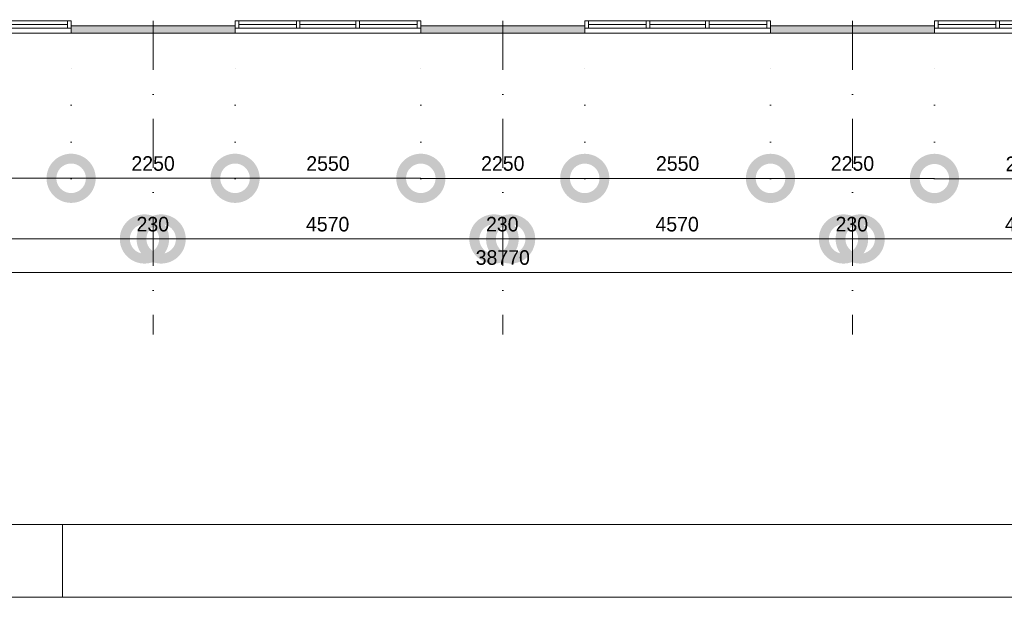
# Model space of a CAD drawing. Header units: millimetres. Extents: x -8493 to 75607, y -3060 to 56340.
# Tile 9 of 35: x 12019 to 25534, y -3060 to 4869. Entities that reach past the tile are written whole.
import ezdxf

# ---------------------------------------------------------------- set-up
doc = ezdxf.new("R2010")
doc.units = ezdxf.units.MM
doc.header["$PDMODE"] = 3
doc.header["$PDSIZE"] = 1
doc.linetypes.add('DGN1', pattern=[504.6, 0, -504.6])
doc.linetypes.add('DGN4', pattern=[1345.6, 672.8, -336.4, 0, -336.4])
for name, color, linetype in [('1', 7, 'Continuous'), ('16', 7, 'Continuous'), ('30', 7, 'Continuous'), ('32', 7, 'Continuous'), ('56', 7, 'Continuous'), ('58', 7, 'Continuous')]:
    doc.layers.add(name, color=color, linetype=linetype)
doc.styles.add('dgn003', font='dgn003.shx')
doc.styles.get("Standard").update_dxf_attribs({"font": 'arial.ttf'})
doc.dimstyles.get("Standard").update_dxf_attribs({"dimtxt": 0.18, "dimasz": 0.18, "dimexe": 0.18, "dimexo": 0.0625, "dimgap": 0.09, "dimtad": 0, "dimtih": 1, "dimtoh": 1, "dimdec": 4, "dimzin": 0, "dimdsep": 46, "dimtxsty": 'Standard', "dimcen": 0.09, "dimadec": 0, "dimazin": 0, "dimtfac": 1, "dimtdec": 4, "dimtofl": 0, "dimtmove": 0, "dimatfit": 3, "dimfxl": 1, "dimtolj": 1, "dimtzin": 0, "dimarcsym": 0})

# ---------------------------------------------------------------- blocks, each defined once
blk = doc.blocks.new('A1')
at = {"layer": '1', "color": 1, "linetype": 'Continuous', "lineweight": 0}
for p, q in [((21100, 0), (21100, 1000)), ((0, 0), (84100, 0))]:
    blk.add_line(p, q, dxfattribs=at)
at = {"layer": '1', "color": 52, "linetype": 'Continuous', "lineweight": 0, "true_color": 0xc3c300, "flags": 128}
blk.add_lwpolyline([(1000, 1000), (83100, 1000), (83100, 58400), (1000, 58400), (1000, 1000)], dxfattribs=at)
blk = doc.blocks.new('_DotSmall')
at = {"color": 0, "linetype": 'ByBlock', "const_width": 0.5}
blk.add_lwpolyline([(-0.0625, 0, 1), (0.0625, 0, 1)], format="xyb", close=True, dxfattribs=at)
blk = doc.blocks.new('*D3018')
at = {"layer": '58', "color": 3, "linetype": 'Continuous', "lineweight": 0, "transparency": 16777216}
blk.add_line((24575, 2686), (27125, 2686), dxfattribs=at)
at = {"layer": 'Defpoints', "color": 0, "linetype": 'Continuous', "transparency": 16777216}
for p in [(24575, 3760), (27125, 3760), (27125, 2686)]:
    blk.add_point(p, dxfattribs=at)
at = {"layer": '58', "color": 3, "linetype": 'Continuous', "lineweight": 0, "transparency": 16777216, "xscale": 1080, "yscale": 1080, "zscale": 1080, "rotation": 180}
blk.add_blockref('_DotSmall', (24575, 2686), dxfattribs=at)
at = {"layer": '58', "color": 3, "linetype": 'Continuous', "lineweight": 0, "transparency": 16777216, "xscale": 1080, "yscale": 1080, "zscale": 1080}
blk.add_blockref('_DotSmall', (27125, 2686), dxfattribs=at)
at = {"layer": '58', "color": 3, "linetype": 'Continuous', "lineweight": 0, "transparency": 16777216, "insert": (25850, 2888), "char_height": 200, "attachment_point": 5, "style": 'dgn003'}
blk.add_mtext('\\A1;2550', dxfattribs=at)
blk = doc.blocks.new('*D3019')
at = {"layer": '58', "color": 3, "linetype": 'Continuous', "lineweight": 0, "transparency": 16777216}
blk.add_line((22325, 2691), (24575, 2691), dxfattribs=at)
at = {"layer": 'Defpoints', "color": 0, "linetype": 'Continuous', "transparency": 16777216}
for p in [(22325, 4684), (24575, 4684), (24575, 2691)]:
    blk.add_point(p, dxfattribs=at)
at = {"layer": '58', "color": 3, "linetype": 'Continuous', "lineweight": 0, "transparency": 16777216, "xscale": 1080, "yscale": 1080, "zscale": 1080, "rotation": 180}
blk.add_blockref('_DotSmall', (22325, 2691), dxfattribs=at)
at = {"layer": '58', "color": 3, "linetype": 'Continuous', "lineweight": 0, "transparency": 16777216, "xscale": 1080, "yscale": 1080, "zscale": 1080}
blk.add_blockref('_DotSmall', (24575, 2691), dxfattribs=at)
at = {"layer": '58', "color": 3, "linetype": 'Continuous', "lineweight": 0, "transparency": 16777216, "insert": (23450, 2894), "char_height": 200, "attachment_point": 5, "style": 'dgn003'}
blk.add_mtext('\\A1;2250', dxfattribs=at)
blk = doc.blocks.new('*D3020')
at = {"layer": '58', "color": 3, "linetype": 'Continuous', "lineweight": 0, "transparency": 16777216}
blk.add_line((22325, 2691), (19775, 2691), dxfattribs=at)
at = {"layer": 'Defpoints', "color": 0, "linetype": 'Continuous', "transparency": 16777216}
for p in [(19775, 4684), (22325, 4684), (19775, 2691)]:
    blk.add_point(p, dxfattribs=at)
at = {"layer": '58', "color": 3, "linetype": 'Continuous', "lineweight": 0, "transparency": 16777216, "xscale": 1080, "yscale": 1080, "zscale": 1080, "rotation": 180}
blk.add_blockref('_DotSmall', (19775, 2691), dxfattribs=at)
at = {"layer": '58', "color": 3, "linetype": 'Continuous', "lineweight": 0, "transparency": 16777216, "xscale": 1080, "yscale": 1080, "zscale": 1080}
blk.add_blockref('_DotSmall', (22325, 2691), dxfattribs=at)
at = {"layer": '58', "color": 3, "linetype": 'Continuous', "lineweight": 0, "transparency": 16777216, "insert": (21050, 2894), "char_height": 200, "attachment_point": 5, "style": 'dgn003'}
blk.add_mtext('\\A1;2550', dxfattribs=at)
blk = doc.blocks.new('*D3021')
at = {"layer": '58', "color": 3, "linetype": 'Continuous', "lineweight": 0, "transparency": 16777216}
blk.add_line((17525, 2691), (19775, 2691), dxfattribs=at)
at = {"layer": 'Defpoints', "color": 0, "linetype": 'Continuous', "transparency": 16777216}
for p in [(17525, 4684), (19775, 4684), (19775, 2691)]:
    blk.add_point(p, dxfattribs=at)
at = {"layer": '58', "color": 3, "linetype": 'Continuous', "lineweight": 0, "transparency": 16777216, "xscale": 1080, "yscale": 1080, "zscale": 1080, "rotation": 180}
blk.add_blockref('_DotSmall', (17525, 2691), dxfattribs=at)
at = {"layer": '58', "color": 3, "linetype": 'Continuous', "lineweight": 0, "transparency": 16777216, "xscale": 1080, "yscale": 1080, "zscale": 1080}
blk.add_blockref('_DotSmall', (19775, 2691), dxfattribs=at)
at = {"layer": '58', "color": 3, "linetype": 'Continuous', "lineweight": 0, "transparency": 16777216, "insert": (18650, 2894), "char_height": 200, "attachment_point": 5, "style": 'dgn003'}
blk.add_mtext('\\A1;2250', dxfattribs=at)
blk = doc.blocks.new('*D3022')
at = {"layer": '58', "color": 3, "linetype": 'Continuous', "lineweight": 0, "transparency": 16777216}
blk.add_line((14975, 2692), (17525, 2692), dxfattribs=at)
at = {"layer": 'Defpoints', "color": 0, "linetype": 'Continuous', "transparency": 16777216}
for p in [(14975, 4684), (17525, 4684), (17525, 2692)]:
    blk.add_point(p, dxfattribs=at)
at = {"layer": '58', "color": 3, "linetype": 'Continuous', "lineweight": 0, "transparency": 16777216, "xscale": 1080, "yscale": 1080, "zscale": 1080, "rotation": 180}
blk.add_blockref('_DotSmall', (14975, 2692), dxfattribs=at)
at = {"layer": '58', "color": 3, "linetype": 'Continuous', "lineweight": 0, "transparency": 16777216, "xscale": 1080, "yscale": 1080, "zscale": 1080}
blk.add_blockref('_DotSmall', (17525, 2692), dxfattribs=at)
at = {"layer": '58', "color": 3, "linetype": 'Continuous', "lineweight": 0, "transparency": 16777216, "insert": (16250, 2894), "char_height": 200, "attachment_point": 5, "style": 'dgn003'}
blk.add_mtext('\\A1;2550', dxfattribs=at)
blk = doc.blocks.new('*D3023')
at = {"layer": '58', "color": 3, "linetype": 'Continuous', "lineweight": 0, "transparency": 16777216}
blk.add_line((12725, 2692), (14975, 2692), dxfattribs=at)
at = {"layer": 'Defpoints', "color": 0, "linetype": 'Continuous', "transparency": 16777216}
for p in [(12725, 4684), (14975, 4684), (14975, 2692)]:
    blk.add_point(p, dxfattribs=at)
at = {"layer": '58', "color": 3, "linetype": 'Continuous', "lineweight": 0, "transparency": 16777216, "xscale": 1080, "yscale": 1080, "zscale": 1080, "rotation": 180}
blk.add_blockref('_DotSmall', (12725, 2692), dxfattribs=at)
at = {"layer": '58', "color": 3, "linetype": 'Continuous', "lineweight": 0, "transparency": 16777216, "xscale": 1080, "yscale": 1080, "zscale": 1080}
blk.add_blockref('_DotSmall', (14975, 2692), dxfattribs=at)
at = {"layer": '58', "color": 3, "linetype": 'Continuous', "lineweight": 0, "transparency": 16777216, "insert": (13850, 2894), "char_height": 200, "attachment_point": 5, "style": 'dgn003'}
blk.add_mtext('\\A1;2250', dxfattribs=at)
blk = doc.blocks.new('*D3024')
at = {"layer": '58', "color": 3, "linetype": 'Continuous', "lineweight": 0, "transparency": 16777216}
blk.add_line((12725, 2692), (10175, 2692), dxfattribs=at)
at = {"layer": 'Defpoints', "color": 0, "linetype": 'Continuous', "transparency": 16777216}
for p in [(10175, 4684), (12725, 4684), (10175, 2692)]:
    blk.add_point(p, dxfattribs=at)
at = {"layer": '58', "color": 3, "linetype": 'Continuous', "lineweight": 0, "transparency": 16777216, "xscale": 1080, "yscale": 1080, "zscale": 1080, "rotation": 180}
blk.add_blockref('_DotSmall', (10175, 2692), dxfattribs=at)
at = {"layer": '58', "color": 3, "linetype": 'Continuous', "lineweight": 0, "transparency": 16777216, "xscale": 1080, "yscale": 1080, "zscale": 1080}
blk.add_blockref('_DotSmall', (12725, 2692), dxfattribs=at)
at = {"layer": '58', "color": 3, "linetype": 'Continuous', "lineweight": 0, "transparency": 16777216, "insert": (11450, 2894), "char_height": 200, "attachment_point": 5, "style": 'dgn003'}
blk.add_mtext('\\A1;2550', dxfattribs=at)
blk = doc.blocks.new('*D2908')
at = {"layer": '58', "color": 3, "linetype": 'Continuous', "lineweight": 0, "transparency": 16777216}
blk.add_line((38035, 1401), (-735, 1401), dxfattribs=at)
at = {"layer": 'Defpoints', "color": 0, "linetype": 'Continuous', "transparency": 16777216}
for p in [(-735, 2816), (38035, 2816), (-735, 1401)]:
    blk.add_point(p, dxfattribs=at)
at = {"layer": '58', "color": 3, "linetype": 'Continuous', "lineweight": 0, "transparency": 16777216, "xscale": 1080, "yscale": 1080, "zscale": 1080, "rotation": 180}
blk.add_blockref('_DotSmall', (-735, 1401), dxfattribs=at)
at = {"layer": '58', "color": 3, "linetype": 'Continuous', "lineweight": 0, "transparency": 16777216, "xscale": 1080, "yscale": 1080, "zscale": 1080}
blk.add_blockref('_DotSmall', (38035, 1401), dxfattribs=at)
at = {"layer": '58', "color": 3, "linetype": 'Continuous', "lineweight": 0, "transparency": 16777216, "insert": (18650, 1603), "char_height": 200, "attachment_point": 5, "style": 'dgn003'}
blk.add_mtext('\\A1;38770', dxfattribs=at)
blk = doc.blocks.new('*D2918')
at = {"layer": '58', "color": 3, "linetype": 'Continuous', "lineweight": 0, "transparency": 16777216}
blk.add_line((13733, 1859), (9163, 1859), dxfattribs=at)
at = {"layer": 'Defpoints', "color": 0, "linetype": 'Continuous', "transparency": 16777216}
for p in [(9163, 1859), (9163, 731), (13733, 731)]:
    blk.add_point(p, dxfattribs=at)
at = {"layer": '58', "color": 3, "linetype": 'Continuous', "lineweight": 0, "transparency": 16777216, "xscale": 1080, "yscale": 1080, "zscale": 1080, "rotation": 180}
blk.add_blockref('_DotSmall', (9163, 1859), dxfattribs=at)
at = {"layer": '58', "color": 3, "linetype": 'Continuous', "lineweight": 0, "transparency": 16777216, "xscale": 1080, "yscale": 1080, "zscale": 1080}
blk.add_blockref('_DotSmall', (13733, 1859), dxfattribs=at)
at = {"layer": '58', "color": 3, "linetype": 'Continuous', "lineweight": 0, "transparency": 16777216, "insert": (11448, 2061), "char_height": 200, "attachment_point": 5, "style": 'dgn003'}
blk.add_mtext('\\A1;4570', dxfattribs=at)
blk = doc.blocks.new('*D2881')
at = {"layer": '58', "color": 3, "linetype": 'Continuous', "lineweight": 0, "transparency": 16777216}
for p, q in [((13731, 1859), (12651, 1859)), ((13961, 1859), (13731, 1859)), ((13961, 1859), (15041, 1859))]:
    blk.add_line(p, q, dxfattribs=at)
at = {"layer": 'Defpoints', "color": 0, "linetype": 'Continuous', "transparency": 16777216}
for p in [(13731, 4984), (13961, 4984), (13731, 1859)]:
    blk.add_point(p, dxfattribs=at)
at = {"layer": '58', "color": 3, "linetype": 'Continuous', "lineweight": 0, "transparency": 16777216, "xscale": 1080, "yscale": 1080, "zscale": 1080}
blk.add_blockref('_DotSmall', (13731, 1859), dxfattribs=at)
at = {"layer": '58', "color": 3, "linetype": 'Continuous', "lineweight": 0, "transparency": 16777216, "xscale": 1080, "yscale": 1080, "zscale": 1080, "rotation": 180}
blk.add_blockref('_DotSmall', (13961, 1859), dxfattribs=at)
at = {"layer": '58', "color": 3, "linetype": 'Continuous', "lineweight": 0, "transparency": 16777216, "insert": (13846, 2061), "char_height": 200, "attachment_point": 5, "style": 'dgn003'}
blk.add_mtext('\\A1;230', dxfattribs=at)
blk = doc.blocks.new('*D2882')
at = {"layer": '58', "color": 3, "linetype": 'Continuous', "lineweight": 0, "transparency": 16777216}
blk.add_line((18531, 1859), (13961, 1859), dxfattribs=at)
at = {"layer": 'Defpoints', "color": 0, "linetype": 'Continuous', "transparency": 16777216}
for p in [(13961, 1859), (13961, 731), (18531, 731)]:
    blk.add_point(p, dxfattribs=at)
at = {"layer": '58', "color": 3, "linetype": 'Continuous', "lineweight": 0, "transparency": 16777216, "xscale": 1080, "yscale": 1080, "zscale": 1080, "rotation": 180}
blk.add_blockref('_DotSmall', (13961, 1859), dxfattribs=at)
at = {"layer": '58', "color": 3, "linetype": 'Continuous', "lineweight": 0, "transparency": 16777216, "xscale": 1080, "yscale": 1080, "zscale": 1080}
blk.add_blockref('_DotSmall', (18531, 1859), dxfattribs=at)
at = {"layer": '58', "color": 3, "linetype": 'Continuous', "lineweight": 0, "transparency": 16777216, "insert": (16246, 2061), "char_height": 200, "attachment_point": 5, "style": 'dgn003'}
blk.add_mtext('\\A1;4570', dxfattribs=at)
blk = doc.blocks.new('*D2883')
at = {"layer": '58', "color": 3, "linetype": 'Continuous', "lineweight": 0, "transparency": 16777216}
for p, q in [((18528, 1859), (17448, 1859)), ((18758, 1859), (18528, 1859)), ((18758, 1859), (19838, 1859))]:
    blk.add_line(p, q, dxfattribs=at)
at = {"layer": 'Defpoints', "color": 0, "linetype": 'Continuous', "transparency": 16777216}
for p in [(18528, 4984), (18758, 4984), (18528, 1859)]:
    blk.add_point(p, dxfattribs=at)
at = {"layer": '58', "color": 3, "linetype": 'Continuous', "lineweight": 0, "transparency": 16777216, "xscale": 1080, "yscale": 1080, "zscale": 1080}
blk.add_blockref('_DotSmall', (18528, 1859), dxfattribs=at)
at = {"layer": '58', "color": 3, "linetype": 'Continuous', "lineweight": 0, "transparency": 16777216, "xscale": 1080, "yscale": 1080, "zscale": 1080, "rotation": 180}
blk.add_blockref('_DotSmall', (18758, 1859), dxfattribs=at)
at = {"layer": '58', "color": 3, "linetype": 'Continuous', "lineweight": 0, "transparency": 16777216, "insert": (18643, 2061), "char_height": 200, "attachment_point": 5, "style": 'dgn003'}
blk.add_mtext('\\A1;230', dxfattribs=at)
blk = doc.blocks.new('*D2884')
at = {"layer": '58', "color": 3, "linetype": 'Continuous', "lineweight": 0, "transparency": 16777216}
blk.add_line((23328, 1859), (18758, 1859), dxfattribs=at)
at = {"layer": 'Defpoints', "color": 0, "linetype": 'Continuous', "transparency": 16777216}
for p in [(18758, 1859), (18758, 731), (23328, 731)]:
    blk.add_point(p, dxfattribs=at)
at = {"layer": '58', "color": 3, "linetype": 'Continuous', "lineweight": 0, "transparency": 16777216, "xscale": 1080, "yscale": 1080, "zscale": 1080, "rotation": 180}
blk.add_blockref('_DotSmall', (18758, 1859), dxfattribs=at)
at = {"layer": '58', "color": 3, "linetype": 'Continuous', "lineweight": 0, "transparency": 16777216, "xscale": 1080, "yscale": 1080, "zscale": 1080}
blk.add_blockref('_DotSmall', (23328, 1859), dxfattribs=at)
at = {"layer": '58', "color": 3, "linetype": 'Continuous', "lineweight": 0, "transparency": 16777216, "insert": (21043, 2061), "char_height": 200, "attachment_point": 5, "style": 'dgn003'}
blk.add_mtext('\\A1;4570', dxfattribs=at)
blk = doc.blocks.new('*D2885')
at = {"layer": '58', "color": 3, "linetype": 'Continuous', "lineweight": 0, "transparency": 16777216}
for p, q in [((23326, 1859), (22246, 1859)), ((23556, 1859), (23326, 1859)), ((23556, 1859), (24636, 1859))]:
    blk.add_line(p, q, dxfattribs=at)
at = {"layer": 'Defpoints', "color": 0, "linetype": 'Continuous', "transparency": 16777216}
for p in [(23326, 4984), (23556, 4984), (23326, 1859)]:
    blk.add_point(p, dxfattribs=at)
at = {"layer": '58', "color": 3, "linetype": 'Continuous', "lineweight": 0, "transparency": 16777216, "xscale": 1080, "yscale": 1080, "zscale": 1080}
blk.add_blockref('_DotSmall', (23326, 1859), dxfattribs=at)
at = {"layer": '58', "color": 3, "linetype": 'Continuous', "lineweight": 0, "transparency": 16777216, "xscale": 1080, "yscale": 1080, "zscale": 1080, "rotation": 180}
blk.add_blockref('_DotSmall', (23556, 1859), dxfattribs=at)
at = {"layer": '58', "color": 3, "linetype": 'Continuous', "lineweight": 0, "transparency": 16777216, "insert": (23441, 2061), "char_height": 200, "attachment_point": 5, "style": 'dgn003'}
blk.add_mtext('\\A1;230', dxfattribs=at)
blk = doc.blocks.new('*D2886')
at = {"layer": '58', "color": 3, "linetype": 'Continuous', "lineweight": 0, "transparency": 16777216}
blk.add_line((28126, 1859), (23556, 1859), dxfattribs=at)
at = {"layer": 'Defpoints', "color": 0, "linetype": 'Continuous', "transparency": 16777216}
for p in [(23556, 1859), (23556, 731), (28126, 731)]:
    blk.add_point(p, dxfattribs=at)
at = {"layer": '58', "color": 3, "linetype": 'Continuous', "lineweight": 0, "transparency": 16777216, "xscale": 1080, "yscale": 1080, "zscale": 1080, "rotation": 180}
blk.add_blockref('_DotSmall', (23556, 1859), dxfattribs=at)
at = {"layer": '58', "color": 3, "linetype": 'Continuous', "lineweight": 0, "transparency": 16777216, "xscale": 1080, "yscale": 1080, "zscale": 1080}
blk.add_blockref('_DotSmall', (28126, 1859), dxfattribs=at)
at = {"layer": '58', "color": 3, "linetype": 'Continuous', "lineweight": 0, "transparency": 16777216, "insert": (25841, 2061), "char_height": 200, "attachment_point": 5, "style": 'dgn003'}
blk.add_mtext('\\A1;4570', dxfattribs=at)

msp = doc.modelspace()

# ---------------------------------------------------------------- hatches: boundary and pattern name
at = {"layer": '16'}
for points in [[(12724.76, 4784.49), (14974.76, 4784.49), (14974.76, 4684.49), (12724.76, 4684.49)], [(17524.76, 4784.49), (19774.76, 4784.49), (19774.76, 4684.49), (17524.76, 4684.49)], [(22324.76, 4784.49), (24574.76, 4784.49), (24574.76, 4684.49), (22324.76, 4684.49)]]:
    msp.add_hatch(color=7, dxfattribs=at).paths.add_polyline_path(points)

# ---------------------------------------------------------------- linework, layer by layer
at = {"layer": '16', "color": 92, "linetype": 'Continuous', "lineweight": 0, "true_color": 0x00e100, "flags": 128}
for points in [[(12724.76, 4784.49), (14974.76, 4784.49), (14974.76, 4684.49), (12724.76, 4684.49), (12724.76, 4784.49)], [(17524.76, 4784.49), (19774.76, 4784.49), (19774.76, 4684.49), (17524.76, 4684.49), (17524.76, 4784.49)], [(22324.76, 4784.49), (24574.76, 4784.49), (24574.76, 4684.49), (22324.76, 4684.49), (22324.76, 4784.49)]]:
    msp.add_lwpolyline(points, dxfattribs=at)
at = {"layer": '16', "color": 7, "linetype": 'Continuous', "lineweight": 0, "flags": 128}
for points in [[(12724.76, 4784.49), (14974.76, 4784.49), (14974.76, 4684.49), (12724.76, 4684.49), (12724.76, 4784.49)], [(17524.76, 4784.49), (19774.76, 4784.49), (19774.76, 4684.49), (17524.76, 4684.49), (17524.76, 4784.49)], [(22324.76, 4784.49), (24574.76, 4784.49), (24574.76, 4684.49), (22324.76, 4684.49), (22324.76, 4784.49)]]:
    msp.add_lwpolyline(points, dxfattribs=at)
at = {"layer": '30', "color": 3, "linetype": 'Continuous', "lineweight": 0}
for p, q in [((10174.76, 4684.49), (12724.76, 4684.49)), ((17524.76, 4684.49), (14974.76, 4684.49)), ((19774.76, 4684.49), (22324.76, 4684.49)), ((27124.76, 4684.49), (24574.76, 4684.49))]:
    msp.add_line(p, q, dxfattribs=at)
at = {"layer": '32', "color": 3, "linetype": 'Continuous', "lineweight": 0}
for p, q in [((12674.76, 4854.49), (10224.76, 4854.49)), ((10224.76, 4754.49), (12724.76, 4754.49)), ((11883.1, 4804.49), (12674.76, 4804.49)), ((17474.76, 4754.49), (14974.76, 4754.49)), ((15024.76, 4854.49), (17474.76, 4854.49)), ((15816.42, 4804.49), (15024.76, 4804.49)), ((16633.09, 4804.49), (15866.42, 4804.49)), ((17474.76, 4804.49), (16683.09, 4804.49)), ((17474.76, 4854.49), (17474.76, 4754.49)), ((22274.76, 4854.49), (19824.76, 4854.49)), ((19824.76, 4854.49), (19824.76, 4754.49)), ((19824.76, 4804.49), (20616.43, 4804.49)), ((19824.76, 4754.49), (22324.76, 4754.49)), ((20666.43, 4804.49), (21433.1, 4804.49)), ((21483.1, 4804.49), (22274.76, 4804.49)), ((27074.76, 4754.49), (24574.76, 4754.49)), ((24624.76, 4854.49), (27074.76, 4854.49)), ((25416.42, 4804.49), (24624.76, 4804.49)), ((26233.09, 4804.49), (25466.42, 4804.49))]:
    msp.add_line(p, q, dxfattribs=at)
at = {"layer": '32', "color": 3, "linetype": 'Continuous', "lineweight": 0, "flags": 128}
for points in [[(12674.76, 4754.49), (12724.76, 4754.49), (12724.76, 4854.49), (12674.76, 4854.49), (12674.76, 4754.49)], [(15024.76, 4754.49), (14974.76, 4754.49), (14974.76, 4854.49), (15024.76, 4854.49), (15024.76, 4754.49)], [(15866.42, 4754.49), (15816.42, 4754.49), (15816.42, 4854.49), (15866.42, 4854.49), (15866.42, 4754.49)], [(16683.09, 4754.49), (16633.09, 4754.49), (16633.09, 4854.49), (16683.09, 4854.49), (16683.09, 4754.49)], [(17524.76, 4754.49), (17474.76, 4754.49), (17474.76, 4854.49), (17524.76, 4854.49), (17524.76, 4754.49)], [(19774.76, 4754.49), (19824.76, 4754.49), (19824.76, 4854.49), (19774.76, 4854.49), (19774.76, 4754.49)], [(20616.43, 4754.49), (20666.43, 4754.49), (20666.43, 4854.49), (20616.43, 4854.49), (20616.43, 4754.49)], [(21433.1, 4754.49), (21483.1, 4754.49), (21483.1, 4854.49), (21433.1, 4854.49), (21433.1, 4754.49)], [(22274.76, 4754.49), (22324.76, 4754.49), (22324.76, 4854.49), (22274.76, 4854.49), (22274.76, 4754.49)], [(24624.76, 4754.49), (24574.76, 4754.49), (24574.76, 4854.49), (24624.76, 4854.49), (24624.76, 4754.49)], [(25466.42, 4754.49), (25416.42, 4754.49), (25416.42, 4854.49), (25466.42, 4854.49), (25466.42, 4754.49)]]:
    msp.add_lwpolyline(points, dxfattribs=at)
at = {"layer": '56', "color": 3, "linetype": 'DGN4', "lineweight": 0}
for p, q in [((13849.76, 55989.76), (13849.76, 547.85)), ((18649.76, 55989.76), (18649.76, 547.85)), ((23449.76, 55989.76), (23449.76, 547.85))]:
    msp.add_line(p, q, dxfattribs=at)
at = {"layer": '58', "color": 3, "linetype": 'DGN1', "lineweight": 0}
for p, q in [((12724.76, 2684.49), (12724.76, 4684.49)), ((14974.76, 2684.49), (14974.76, 4684.49)), ((17524.76, 2684.49), (17524.76, 4684.49)), ((19774.76, 2684.49), (19774.76, 4684.49)), ((22324.76, 2684.49), (22324.76, 4684.49)), ((24574.76, 2684.49), (24574.76, 4684.49))]:
    msp.add_line(p, q, dxfattribs=at)

# ---------------------------------------------------------------- block references
at = {"color": 7, "linetype": 'Continuous', "lineweight": 0}
msp.add_blockref('A1', (-8492.96, -3060.21), dxfattribs=at)

# ---------------------------------------------------------------- dimensions: what is measured, and where the dimension line sits
at = {"layer": '58', "color": 3, "linetype": 'Continuous', "lineweight": 0}
for base, p1, p2, picture, middle in [((13730.52, 1858.9), (13960.52, 4984.49), (13730.52, 4984.49), '*D2881', (13845.52, 2061.08)), ((18528.4, 1858.9), (18758.4, 4984.49), (18528.4, 4984.49), '*D2883', (18643.4, 2061.08)), ((23326.28, 1858.9), (23556.28, 4984.49), (23326.28, 4984.49), '*D2885', (23441.28, 2061.08)), ((10174.76, 2691.66), (12724.76, 4684.49), (10174.76, 4684.49), '*D3024', (11449.76, 2893.77)), ((14974.76, 2691.54), (12724.76, 4684.49), (14974.76, 4684.49), '*D3023', (13849.76, 2893.65)), ((17524.76, 2691.54), (14974.76, 4684.49), (17524.76, 4684.49), '*D3022', (16249.76, 2893.65)), ((19774.76, 2691.42), (17524.76, 4684.49), (19774.76, 4684.49), '*D3021', (18649.76, 2893.53)), ((19774.76, 2691.42), (22324.76, 4684.49), (19774.76, 4684.49), '*D3020', (21049.76, 2893.53)), ((24574.76, 2691.42), (22324.76, 4684.49), (24574.76, 4684.49), '*D3019', (23449.76, 2893.53)), ((27124.76, 2686.08), (24574.76, 3759.81), (27124.76, 3759.81), '*D3018', (25849.76, 2888.19)), ((-735.24, 1401.06), (38034.76, 2816.12), (-735.24, 2816.12), '*D2908', (18649.76, 1603.24)), ((9162.64, 1858.9), (13732.64, 731.32), (9162.64, 731.32), '*D2918', (11447.64, 2061.01)), ((13960.52, 1858.9), (18530.52, 731.32), (13960.52, 731.32), '*D2882', (16245.52, 2061.01)), ((18758.4, 1858.9), (23328.4, 731.32), (18758.4, 731.32), '*D2884', (21043.4, 2061.01)), ((23556.28, 1858.9), (28126.28, 731.32), (23556.28, 731.32), '*D2886', (25841.28, 2061.01))]:
    dim = msp.add_linear_dim(base=base, p1=p1, p2=p2, dimstyle='Standard', override={"dimscale": 1, "dimtxt": 200, "dimasz": 1080, "dimexe": 0, "dimexo": 0, "dimgap": 100, "dimtad": 1, "dimjust": 0, "dimtih": 0, "dimtoh": 0, "dimdec": 0, "dimlfac": 1, "dimzin": 11, "dimdsep": 46, "dimlunit": 2, "dimpost": '<>', "dimtxsty": 'dgn003', "dimblk1": 'DotSmall', "dimblk2": 'DotSmall', "dimsah": 1, "dimcen": 0, "dimse1": 1, "dimse2": 1, "dimclrd": 3, "dimclre": 3, "dimclrt": 3, "dimtol": 0, "dimtix": 1, "dimtofl": 1, "dimatfit": 3, "dimfrac": 1, "dimtolj": 1, "dimlwd": 0, "dimlwe": 0}, dxfattribs=at)
    dim.commit()
    dim.dimension.update_dxf_attribs({"geometry": picture, "text_midpoint": middle})

doc.saveas('drawing.dxf')
